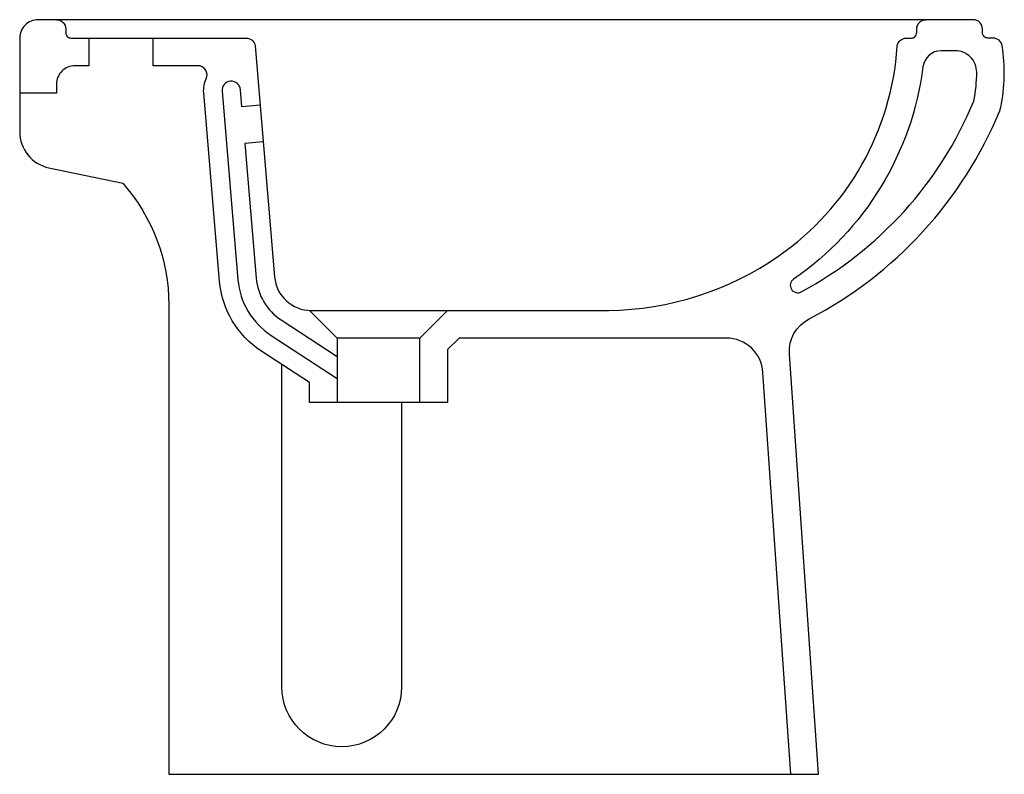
# Model space of a CAD drawing. Header units: millimetres. Extents: x 0 to 0.535, y 0 to 0.41.
import ezdxf

# ---------------------------------------------------------------- set-up
doc = ezdxf.new("R2010")
doc.units = ezdxf.units.MM
doc.layers.add('BLOCKS', color=3, linetype='Continuous')

msp = doc.modelspace()

# ---------------------------------------------------------------- linework, layer by layer
at = {"layer": 'BLOCKS'}
msp.add_lwpolyline([(0.523115, 0.405, 0.414214), (0.518115, 0.41), (0.01, 0.41, 0.414214), (0, 0.4), (0, 0.349098, 0.355037), (0.015906, 0.329521), (0.05603, 0.321129, -0.18271), (0.081039, 0.254976), (0.081039, 0), (0.434039, 0), (0.418202, 0.228334, -0.298833), (0.428945, 0.247471, 0.177188), (0.532516, 0.360546, 0.046569), (0.533061, 0.362323, 0.090836), (0.533848, 0.395785, 0.368752), (0.52891, 0.4), (0.526115, 0.4, -0.414214), (0.523115, 0.403)], format="xyb", close=True, dxfattribs=at)
for points in [[(0.02, 0.41, -0.414214), (0.025, 0.405), (0.025, 0.403, 0.414214), (0.028, 0.4), (0.123036, 0.4, -0.368752), (0.127974, 0.395785), (0.138512, 0.270326, 0.389876), (0.158442, 0.252), (0.320043, 0.252, 0.149535), (0.412519, 0.281718, 0.228345), (0.47682, 0.395602, -0.379305), (0.481784, 0.4), (0.484426, 0.4, 0.414214), (0.487426, 0.403), (0.487426, 0.405, -0.414214), (0.492426, 0.41)], [(0.0375, 0.4), (0.0375, 0.385), (0.03, 0.385, 0.414214), (0.02, 0.375), (0.02, 0.37), (0, 0.37)], [(0.419003, 0), (0.403856, 0.218384, 0.394073), (0.383904, 0.237), (0.238713, 0.237), (0.2325, 0.230787), (0.2325, 0.202), (0.1575, 0.202), (0.1575, 0.212907), (0.131114, 0.230129, -0.231174), (0.108618, 0.267815), (0.100009, 0.370303, -0.130612), (0.101357, 0.37789, 0.548415), (0.096825, 0.385), (0.0725, 0.385), (0.0725, 0.4)], [(0.52, 0.381431, 0.414214), (0.508295, 0.393136), (0.500723, 0.393136, 0.37748), (0.490804, 0.384403, -0.213338), (0.420434, 0.268954, 0.946153), (0.424593, 0.262134, 0.173029), (0.518467, 0.365824, 0.05073), (0.519999, 0.381513)], [(0.130684, 0.363523), (0.120719, 0.362686), (0.119939, 0.371978, 1), (0.109974, 0.371141), (0.118583, 0.268652, 0.231174), (0.136579, 0.238503), (0.1725, 0.215058)], [(0.132358, 0.343594), (0.122393, 0.342757), (0.128547, 0.269489, 0.231174), (0.142045, 0.246878), (0.1725, 0.227)], [(0.2075, 0.202), (0.2075, 0.0475, -1), (0.1425, 0.0475), (0.1425, 0.222698)]]:
    msp.add_lwpolyline(points, format="xyb", dxfattribs=at)
for points in [[(0.1575, 0.252022), (0.1725, 0.237), (0.1725, 0.202)], [(0.2175, 0.202), (0.2175, 0.237), (0.2325, 0.252)], [(0.2175, 0.237), (0.1725, 0.237)]]:
    msp.add_lwpolyline(points, dxfattribs=at)

doc.saveas('drawing.dxf')
